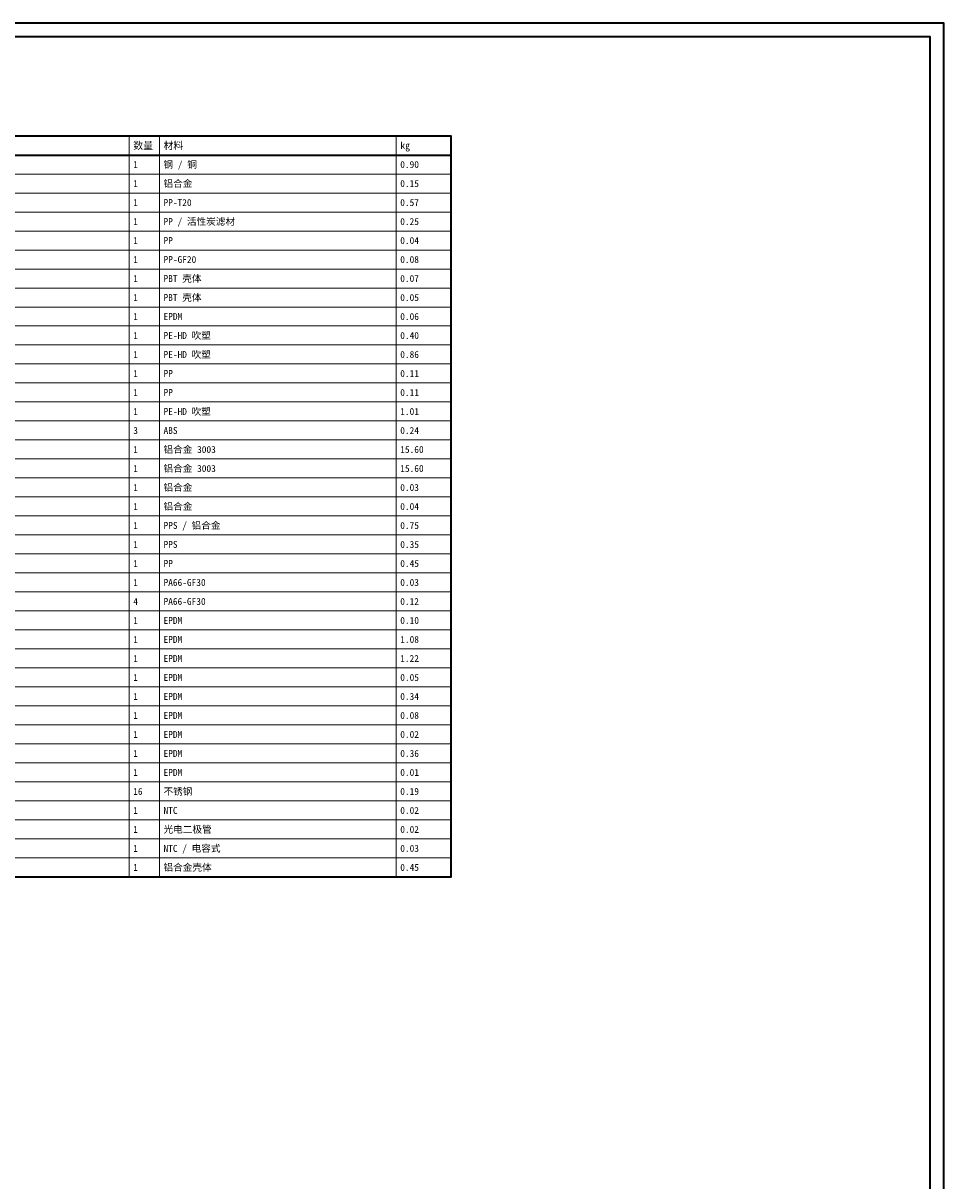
# Model space of a CAD drawing. Header units: millimetres. Extents: x 0 to 1189, y 0 to 841.
# Tile 5 of 5: x 854 to 1189, y 420 to 841. Entities that reach past the tile are written whole.
import ezdxf
from ezdxf.enums import TextEntityAlignment as Align

# ---------------------------------------------------------------- set-up
doc = ezdxf.new("R2010")
doc.units = ezdxf.units.MM
for name, color, linetype, lineweight, true_color in [('FRAME', 7, 'Continuous', 35, 0x3c3c3c), ('TEXT', 7, 'Continuous', 18, 0x141414), ('THIN', 7, 'Continuous', 13, 0x6e6e6e)]:
    doc.layers.add(name, color=color, linetype=linetype, lineweight=lineweight, true_color=true_color)
doc.styles.add('ZH', font='simsun.ttc')

msp = doc.modelspace()

# ---------------------------------------------------------------- linework, layer by layer
at = {"layer": 'FRAME'}
for points in [[(0, 0), (1189, 0), (1189, 841), (0, 841)], [(5, 5), (1184, 5), (1184, 836), (5, 836)], [(530, 530.9), (1010, 530.9), (1010, 800), (530, 800)]]:
    msp.add_lwpolyline(points, close=True, dxfattribs=at)
msp.add_lwpolyline([(530, 793.1), (1010, 793.1)], dxfattribs=at)
at = {"layer": 'THIN'}
for points in [[(893, 800), (893, 530.9)], [(904, 800), (904, 530.9)], [(990, 800), (990, 530.9)], [(530, 793.1), (1010, 793.1)], [(530, 786.2), (1010, 786.2)], [(530, 779.3), (1010, 779.3)], [(530, 772.4), (1010, 772.4)], [(530, 765.5), (1010, 765.5)], [(530, 758.6), (1010, 758.6)], [(530, 751.7), (1010, 751.7)], [(530, 744.8), (1010, 744.8)], [(530, 737.9), (1010, 737.9)], [(530, 731), (1010, 731)], [(530, 724.1), (1010, 724.1)], [(530, 717.2), (1010, 717.2)], [(530, 710.3), (1010, 710.3)], [(530, 703.4), (1010, 703.4)], [(530, 696.5), (1010, 696.5)], [(530, 689.6), (1010, 689.6)], [(530, 682.7), (1010, 682.7)], [(530, 675.8), (1010, 675.8)], [(530, 668.9), (1010, 668.9)], [(530, 662), (1010, 662)], [(530, 655.1), (1010, 655.1)], [(530, 648.2), (1010, 648.2)], [(530, 641.3), (1010, 641.3)], [(530, 634.4), (1010, 634.4)], [(530, 627.5), (1010, 627.5)], [(530, 620.6), (1010, 620.6)], [(530, 613.7), (1010, 613.7)], [(530, 606.8), (1010, 606.8)], [(530, 599.9), (1010, 599.9)], [(530, 593), (1010, 593)], [(530, 586.1), (1010, 586.1)], [(530, 579.2), (1010, 579.2)], [(530, 572.3), (1010, 572.3)], [(530, 565.4), (1010, 565.4)], [(530, 558.5), (1010, 558.5)], [(530, 551.6), (1010, 551.6)], [(530, 544.7), (1010, 544.7)], [(530, 537.8), (1010, 537.8)], [(530, 530.9), (1010, 530.9)]]:
    msp.add_lwpolyline(points, dxfattribs=at)

# ---------------------------------------------------------------- texts
at = {"layer": 'TEXT', "style": 'ZH'}
for s, height, p in [('数量', 2.625, (894.5, 796.55)), ('材料', 2.625, (905.5, 796.55)), ('kg', 2.625, (991.5, 796.55)), ('1', 2.5, (894.5, 789.65)), ('钢 / 铜', 2.5, (905.5, 789.65)), ('0.90', 2.5, (991.5, 789.65)), ('1', 2.5, (894.5, 782.75)), ('铝合金', 2.5, (905.5, 782.75)), ('0.15', 2.5, (991.5, 782.75)), ('1', 2.5, (894.5, 775.85)), ('PP-T20', 2.5, (905.5, 775.85)), ('0.57', 2.5, (991.5, 775.85)), ('1', 2.5, (894.5, 768.95)), ('PP / 活性炭滤材', 2.5, (905.5, 768.95)), ('0.25', 2.5, (991.5, 768.95)), ('1', 2.5, (894.5, 762.05)), ('PP', 2.5, (905.5, 762.05)), ('0.04', 2.5, (991.5, 762.05)), ('1', 2.5, (894.5, 755.15)), ('PP-GF20', 2.5, (905.5, 755.15)), ('0.08', 2.5, (991.5, 755.15)), ('1', 2.5, (894.5, 748.25)), ('PBT 壳体', 2.5, (905.5, 748.25)), ('0.07', 2.5, (991.5, 748.25)), ('1', 2.5, (894.5, 741.35)), ('PBT 壳体', 2.5, (905.5, 741.35)), ('0.05', 2.5, (991.5, 741.35)), ('1', 2.5, (894.5, 734.45)), ('EPDM', 2.5, (905.5, 734.45)), ('0.06', 2.5, (991.5, 734.45)), ('1', 2.5, (894.5, 727.55)), ('PE-HD 吹塑', 2.5, (905.5, 727.55)), ('0.40', 2.5, (991.5, 727.55)), ('1', 2.5, (894.5, 720.65)), ('PE-HD 吹塑', 2.5, (905.5, 720.65)), ('0.86', 2.5, (991.5, 720.65)), ('1', 2.5, (894.5, 713.75)), ('PP', 2.5, (905.5, 713.75)), ('0.11', 2.5, (991.5, 713.75)), ('1', 2.5, (894.5, 706.85)), ('PP', 2.5, (905.5, 706.85)), ('0.11', 2.5, (991.5, 706.85)), ('1', 2.5, (894.5, 699.95)), ('PE-HD 吹塑', 2.5, (905.5, 699.95)), ('1.01', 2.5, (991.5, 699.95)), ('3', 2.5, (894.5, 693.05)), ('ABS', 2.5, (905.5, 693.05)), ('0.24', 2.5, (991.5, 693.05)), ('1', 2.5, (894.5, 686.15)), ('铝合金 3003', 2.5, (905.5, 686.15)), ('15.60', 2.5, (991.5, 686.15)), ('1', 2.5, (894.5, 679.25)), ('铝合金 3003', 2.5, (905.5, 679.25)), ('15.60', 2.5, (991.5, 679.25)), ('1', 2.5, (894.5, 672.35)), ('铝合金', 2.5, (905.5, 672.35)), ('0.03', 2.5, (991.5, 672.35)), ('1', 2.5, (894.5, 665.45)), ('铝合金', 2.5, (905.5, 665.45)), ('0.04', 2.5, (991.5, 665.45)), ('1', 2.5, (894.5, 658.55)), ('PPS / 铝合金', 2.5, (905.5, 658.55)), ('0.75', 2.5, (991.5, 658.55)), ('1', 2.5, (894.5, 651.65)), ('PPS', 2.5, (905.5, 651.65)), ('0.35', 2.5, (991.5, 651.65)), ('1', 2.5, (894.5, 644.75)), ('PP', 2.5, (905.5, 644.75)), ('0.45', 2.5, (991.5, 644.75)), ('1', 2.5, (894.5, 637.85)), ('PA66-GF30', 2.5, (905.5, 637.85)), ('0.03', 2.5, (991.5, 637.85)), ('4', 2.5, (894.5, 630.95)), ('PA66-GF30', 2.5, (905.5, 630.95)), ('0.12', 2.5, (991.5, 630.95)), ('1', 2.5, (894.5, 624.05)), ('EPDM', 2.5, (905.5, 624.05)), ('0.10', 2.5, (991.5, 624.05)), ('1', 2.5, (894.5, 617.15)), ('EPDM', 2.5, (905.5, 617.15)), ('1.08', 2.5, (991.5, 617.15)), ('1', 2.5, (894.5, 610.25)), ('EPDM', 2.5, (905.5, 610.25)), ('1.22', 2.5, (991.5, 610.25)), ('1', 2.5, (894.5, 603.35)), ('EPDM', 2.5, (905.5, 603.35)), ('0.05', 2.5, (991.5, 603.35)), ('1', 2.5, (894.5, 596.45)), ('EPDM', 2.5, (905.5, 596.45)), ('0.34', 2.5, (991.5, 596.45)), ('1', 2.5, (894.5, 589.55)), ('EPDM', 2.5, (905.5, 589.55)), ('0.08', 2.5, (991.5, 589.55)), ('1', 2.5, (894.5, 582.65)), ('EPDM', 2.5, (905.5, 582.65)), ('0.02', 2.5, (991.5, 582.65)), ('1', 2.5, (894.5, 575.75)), ('EPDM', 2.5, (905.5, 575.75)), ('0.36', 2.5, (991.5, 575.75)), ('1', 2.5, (894.5, 568.85)), ('EPDM', 2.5, (905.5, 568.85)), ('0.01', 2.5, (991.5, 568.85)), ('不锈钢', 2.5, (905.5, 561.95)), ('16', 2.5, (894.5, 561.95)), ('0.19', 2.5, (991.5, 561.95)), ('1', 2.5, (894.5, 555.05)), ('NTC', 2.5, (905.5, 555.05)), ('0.02', 2.5, (991.5, 555.05)), ('1', 2.5, (894.5, 548.15)), ('光电二极管', 2.5, (905.5, 548.15)), ('0.02', 2.5, (991.5, 548.15)), ('1', 2.5, (894.5, 541.25)), ('NTC / 电容式', 2.5, (905.5, 541.25)), ('0.03', 2.5, (991.5, 541.25)), ('1', 2.5, (894.5, 534.35)), ('铝合金壳体', 2.5, (905.5, 534.35)), ('0.45', 2.5, (991.5, 534.35))]:
    msp.add_text(s, height=height, dxfattribs=at).set_placement(p, align=Align.MIDDLE_LEFT)

doc.saveas('drawing.dxf')
